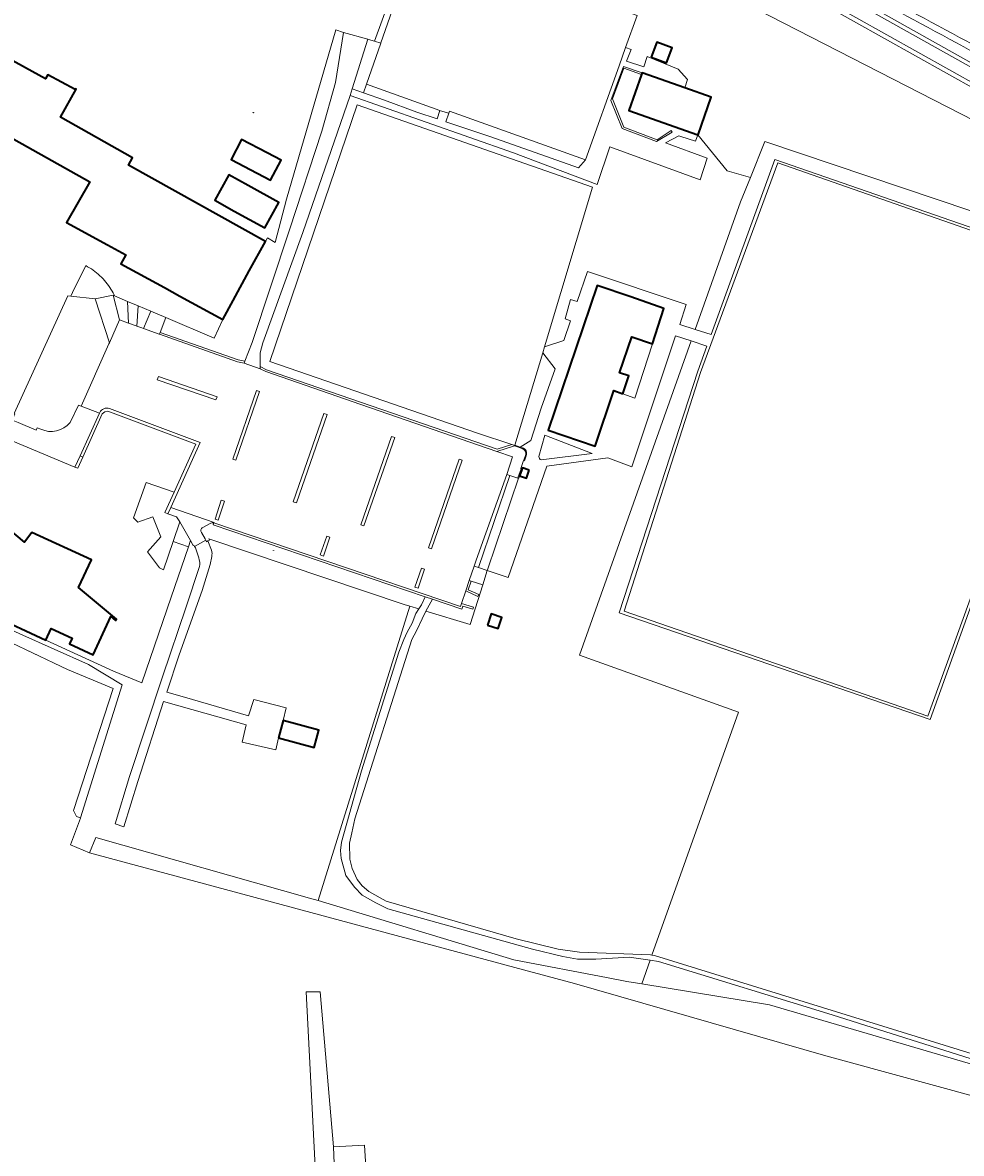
# Model space of a CAD drawing. Header units: metres. Extents: x 200176 to 205485, y 394066 to 399855.
# Tile 165 of 230: x 203987 to 204211, y 396300 to 396569. Entities that reach past the tile are written whole.
import ezdxf
from ezdxf.enums import TextEntityAlignment as Align

# ---------------------------------------------------------------- set-up
doc = ezdxf.new("R2010")
doc.units = ezdxf.units.M
doc.layers.get('0').update_dxf_attribs({"lineweight": 25})
for name, color, linetype, lineweight in [('B-WE-GR-BEPLANTING_CULTUUR_BOSPLANTSOEN-GV', 90, 'Continuous', 18), ('B-WE-GR-BEPLANTING_CULTUUR_HEESTERS-GV', 90, 'Continuous', 18), ('B-WE-GR-BOS_LOOF-GV', 40, 'Continuous', 13), ('B-WE-GR-BOUWLAND-GV', 80, 'Continuous', 13), ('B-WE-GR-GRAS-GV', 60, 'Continuous', 13), ('B-WE-GR-GROENVOORZIENING-GV', 80, 'Continuous', 18), ('B-WE-GR-HAAG-GV', 90, 'Continuous', 13), ('B-WE-GW-TALUD_KRUIN-G', 90, 'Continuous', 18), ('B-WE-IE-HERDENKINGSMONUMENT-S', 7, 'Continuous', 25), ('B-WE-IE-MEUBILAIR_WEGMEUBILAIR-S', 7, 'Continuous', 25), ('B-WE-IE-TERREINAFSCHEIDING_KUNSTMATIG_HEKWERK-G', 20, 'IE-TERREINAFSCHEIDING-KUNSTMATIG', 18), ('B-WE-IE-TERREINAFSCHEIDING_KUNSTMATIG_MUUR-GV', 90, 'Continuous', 18), ('B-WE-OG-BEBOUWING-GV', 7, 'Continuous', 35), ('B-WE-OG-BEBOUWING-T18', 10, 'Continuous', 18), ('B-WE-OG-BEBOUWING_LUIFEL-GV', 7, 'Continuous', 18), ('B-WE-OG-BEBOUWING_SCHUUR-GV', 7, 'Continuous', 35), ('B-WE-OG-TERREIN_CULTUURSCHEIDING-GV', 7, 'Continuous', 18), ('B-WE-OG-TERREIN_ERF-GV', 7, 'Continuous', 18), ('B-WE-OG-TERREIN_ONBEGROEID-GV', 7, 'Continuous', 18), ('B-WE-OG-WEG-GV', 7, 'Continuous', 18), ('B-WE-VH-GOOT-G', 170, 'Continuous', 18), ('B-WE-VH-ONVERHARD-GV', 252, 'Continuous', 18), ('B-WE-VH-VERHARDING_ASFALT-GV', 252, 'Continuous', 18), ('B-WE-VH-VERHARDING_BETON-GV', 252, 'Continuous', 18), ('B-WE-VH-VERHARDING_BETONSTRAATSTEEN-GV', 252, 'Continuous', 18), ('B-WE-VH-VERHARDING_FUNDERING_ZAND-GV', 7, 'Continuous', 18), ('B-WE-VH-VERHARDING_OPEN-GV', 252, 'Continuous', 18), ('B-WE-VH-VERHARDING_STRAATBAKSTEEN-GV', 252, 'Continuous', 18), ('B-WE-VH-VERHARDING_TEGEL-GV', 252, 'Continuous', 18), ('B-WE-VH-VERHARDING_TEGEL_RUBBER-GV', 252, 'Continuous', 18)]:
    doc.layers.add(name, color=color, linetype=linetype, lineweight=lineweight)
doc.styles.add('NLCS-ISO-M20-T18', font='NLCS-ISO.ttf', dxfattribs={"height": 0.036})
doc.linetypes.add('IE-TERREINAFSCHEIDING-KUNSTMATIG', pattern='A,4,[82,NLCS.shx,S=0.75,R=90,X=0,Y=0],4,-2', length=10)

# ---------------------------------------------------------------- blocks, each defined once
blk = doc.blocks.new('SIE-WEG_CONTAINER_ALGEMEEN-SO')
at = {"color": 0, "linetype": 'ByBlock', "lineweight": -2}
for points in [[(2, -2), (-2, -2), (-2, 2), (2, 2)], [(-1, 1), (1, 1), (1, -1), (-1, -1)]]:
    blk.add_lwpolyline(points, close=True, dxfattribs=at)
blk.add_lwpolyline([(-1, 2), (0, 1), (1, 2)], dxfattribs=at)
blk = doc.blocks.new('SIE-HERDENKINGSMONUMENT-SO')
for p, q in [((0, 0), (0, 0)), ((0, -1), (0, -1)), ((0, -1), (0, -1)), ((0, -1), (0, -1))]:
    blk.add_line(p, q)
for points in [[(0, 3, 0.261282), (0, 3, 0.261282), (0, 3), (-1, 0), (0, 0), (0, 0), (-1, 0), (-1, -1), (0, -1), (1, -1), (1, 0), (0, 0), (0, 0), (1, 0)], [(0, 2), (0, 2, 0.506874), (0, 2, -0.088901), (0, 2, -0.290904), (0, 2, -0.160204), (0, 2, -0.186725), (0, 2, -0.307903), (0, 2, -0.219717), (0, 2, -0.115145), (0, 2), (0, 2), (0, 2)], [(0, 2), (0, 2), (0, 2), (0, 2), (0, 2, -0.401268), (0, 2, -0.30754), (0, 2, -0.52959), (0, 2, 0.196508), (0, 2, 0.143294), (0, 2, 0.110337), (0, 2, -0.092857), (0, 2, -0.32743)], [(0, 2), (0, 2), (0, 2, 0.295857), (0, 2, -0.100217), (0, 2, 0.04658), (0, 2, -0.148312), (0, 2, -0.029319), (0, 2, 0.67171), (0, 2, 0.108339), (0, 2, 0.085642), (0, 2, 0.19392), (0, 2, -0.085966), (0, 2, 0.050198), (0, 2, -0.197871), (0, 2, 0.127107)]]:
    blk.add_lwpolyline(points, format="xyb", close=True)
for points in [[(0, 1), (0, 1), (0, 1), (0, 1), (0, 1), (0, 1), (0, 1), (0, 1), (0, 2), (0, 2), (0, 2), (0, 2), (0, 2), (0, 2), (0, 2), (0, 2), (0, 2), (0, 2), (0, 2), (0, 2), (0, 1), (0, 1), (0, 1), (0, 1), (0, 1), (0, 1), (0, 1), (0, 1), (0, 1), (0, 1), (0, 1), (0, 1), (0, 1), (0, 1)], [(0, 0), (0, -1), (0, -1), (0, -1), (0, 0)]]:
    blk.add_lwpolyline(points, close=True)
blk.add_circle((0, 2), 0.0212)

msp = doc.modelspace()

# ---------------------------------------------------------------- linework, layer by layer
at = {"layer": 'B-WE-GR-BEPLANTING_CULTUUR_BOSPLANTSOEN-GV', "flags": 128}
msp.add_lwpolyline([(204004.2, 396503.3), (204008.478, 396504.198), (204008.811, 396504.056), (204008.718, 396504.259), (204008.485, 396504.726), (204008.237, 396505.184), (204007.972, 396505.633), (204007.693, 396506.074), (204007.399, 396506.504), (204007.09, 396506.924), (204006.767, 396507.334), (204006.431, 396507.732), (204006.081, 396508.118), (204005.718, 396508.493), (204005.342, 396508.854), (204004.954, 396509.203), (204004.555, 396509.538), (204004.144, 396509.859), (204003.723, 396510.166), (204003.291, 396510.459), (204002.85, 396510.737), (204002.399, 396510.999), (204001.94, 396511.246), (203998.824, 396504.868), (203998.407, 396503.998)], close=True, dxfattribs=at)
for points in [[(204007.615, 396492.878), (204004.2, 396503.3), (203998.407, 396503.998), (203997.717, 396504.081), (203984.862, 396475.988), (203985.014, 396475.912), (203984.783, 396475.368), (203984.262, 396474.482), (203985.84, 396473.831), (203990.106, 396472.045), (203990.343, 396472.587), (203991.233, 396472.224)], [(203998.228, 396473.845), (204000.225, 396477.985), (204000.867, 396477.729), (204007.502, 396492.619), (204007.615, 396492.878)]]:
    msp.add_lwpolyline(points, dxfattribs=at)
at = {"layer": 'B-WE-GR-BEPLANTING_CULTUUR_BOSPLANTSOEN-GV'}
msp.add_lwpolyline([(203991.233, 396472.224, 0.3329296), (203998.228, 396473.845)], format="xyb", dxfattribs=at)
at = {"layer": 'B-WE-GR-BEPLANTING_CULTUUR_HEESTERS-GV', "flags": 128}
for points in [[(204086.367, 396548.263), (204068.913, 396554.543), (204068.191, 396552.475), (204073.189, 396550.669), (204080.929, 396547.873), (204085.75, 396546.246)], [(204088.72, 396548.109), (204088.51, 396547.6), (204087.838, 396545.541), (204098.553, 396541.924), (204119.439, 396534.569), (204121.128, 396536.511)], [(204015.693, 396496.256), (204017.462, 396500.382), (204014.43, 396501.67), (204014.178, 396496.809), (204015.351, 396496.38)]]:
    msp.add_lwpolyline(points, close=True, dxfattribs=at)
at = {"layer": 'B-WE-GR-BOS_LOOF-GV', "flags": 128}
for points in [[(204217.155, 396544.131), (204139.286, 396584.096)], [(204133.428, 396570.878), (204130.696, 396563.245), (204131.996, 396562.751), (204130.926, 396560.025), (204135.035, 396558.67), (204135.856, 396561.144), (204143.24, 396558.096), (204145.431, 396555.641), (204144.83, 396553.609), (204151.141, 396551.389), (204147.989, 396542.427), (204147.894, 396542.46), (204154.952, 396533.861), (204160.455, 396532.275), (204163.902, 396540.871), (204245.831, 396513.24)], [(204217.018, 396319.71), (204200.994, 396324.428), (204164.984, 396335.031), (204134.608, 396340.005), (204131.012, 396340.594), (204126.551, 396341.441), (204104.043, 396345.712), (204057.404, 396359.841), (204055.329, 396360.47), (204004.37, 396374.889), (204002.886, 396371.249), (204106.37, 396343.349), (204118.533, 396340.07), (204178.457, 396322.825), (204199.089, 396317.195), (204262.031, 396300.019)]]:
    msp.add_lwpolyline(points, dxfattribs=at)
msp.add_lwpolyline([(204141.766, 396563.177), (204140.429, 396559.577), (204136.813, 396560.92), (204138.151, 396564.52)], close=True, dxfattribs=at)
at = {"layer": 'B-WE-GR-BOUWLAND-GV', "flags": 128}
for points in [[(204262.031, 396300.019), (204199.089, 396317.195), (204178.457, 396322.825), (204118.533, 396340.07), (204106.37, 396343.349), (204002.886, 396371.249), (203998.327, 396373.116), (204000.697, 396379.543), (204000.712, 396379.59), (203999.767, 396379.886), (203999.007, 396381.357), (204008.491, 396410.41), (203997.606, 396414.982), (203980.82, 396422.928)], [(204058.665, 396257.832), (204054.529, 396338.107), (204055.46, 396338.113), (204057.896, 396338.129), (204061.028, 396301.146), (204068.433, 396301.511), (204069.711, 396281.057)]]:
    msp.add_lwpolyline(points, dxfattribs=at)
at = {"layer": 'B-WE-GR-GRAS-GV', "flags": 128}
for points in [[(204097.692, 396438.556), (204096.621, 396435.154), (204093.649, 396425.721), (204083.026, 396428.857), (204082.2, 396427.073), (204080.815, 396424.172), (204079.723, 396422.069), (204066.142, 396379.347), (204065.426, 396376.036), (204064.884, 396373.526), (204064.939, 396369.701), (204065.458, 396367.514), (204066.716, 396364.918), (204067.885, 396363.386), (204069.433, 396361.996), (204073.621, 396359.679), (204104.62, 396350.726), (204114.647, 396348.243), (204119.679, 396347.536), (204136.605, 396346.912), (204136.986, 396346.864), (204157.649, 396404.795), (204119.679, 396418.372), (204146.324, 396493.288), (204142.566, 396494.512), (204136.467, 396476.12), (204132.176, 396463.244), (204126.424, 396465.441), (204111.881, 396463.458), (204102.727, 396436.873)], [(203967.702, 396429.425), (203980.82, 396422.928), (203997.606, 396414.982), (204008.491, 396410.41), (203999.007, 396381.357), (203999.767, 396379.886), (204000.712, 396379.59), (204010.626, 396411.27), (204002.631, 396416.115), (203986.272, 396423.47), (203937.511, 396446.186), (203936.791, 396446.544), (203932.513, 396439.09), (203913.547, 396407.149), (203912.894, 396406.086), (203912.755, 396404.937), (203912.582, 396403.499), (203936.149, 396442.292), (203957.722, 396433.919)], [(204104.043, 396345.712), (204126.551, 396341.441), (204131.012, 396340.594), (204134.608, 396340.005), (204136.597, 396345.687), (204134.898, 396345.881), (204131.527, 396346.365), (204123.571, 396345.909), (204119.252, 396345.92), (204115.739, 396346.562), (204108.504, 396348.243), (204074.012, 396357.916), (204071.116, 396359.294), (204067.888, 396361.113), (204066.023, 396363.08), (204063.972, 396365.822), (204062.846, 396369.908), (204062.726, 396371.802), (204062.943, 396373.8), (204067.691, 396390.809), (204076.66, 396419.061), (204077.805, 396422.069), (204078.631, 396423.852), (204079.776, 396426.035), (204080.7, 396428.318), (204081.391, 396429.397), (204079.228, 396430.046), (204057.404, 396359.841)], [(204097.75, 396425.539), (204098.627, 396428.208), (204101.148, 396427.379), (204100.271, 396424.71)], [(204061.62, 396210.251), (204066.523, 396210.48), (204065.496, 396226.21), (204064.342, 396246.889), (204063.197, 396265.281), (204062.225, 396280.375), (204061.178, 396297.162), (204061.028, 396301.146), (204057.896, 396338.129), (204055.46, 396338.113), (204054.529, 396338.107), (204058.665, 396257.832)]]:
    msp.add_lwpolyline(points, close=True, dxfattribs=at)
msp.add_lwpolyline([(204069.711, 396281.057), (204068.433, 396301.511), (204061.028, 396301.146), (204061.178, 396297.162)], dxfattribs=at)
at = {"layer": 'B-WE-GR-GROENVOORZIENING-GV', "flags": 128}
msp.add_lwpolyline([(204278.598, 396521.674), (204279.122, 396522.527), (204217.06, 396557.416), (204161.366, 396588.669), (204154.424, 396592.53), (204151.18, 396594.402), (204144.965, 396597.989), (204144.361, 396598.319), (204143.171, 396597.83), (204144.475, 396597.117), (204150.706, 396593.521), (204153.931, 396591.66), (204160.878, 396587.796), (204216.57, 396556.544), (204234.915, 396546.231)], close=True, dxfattribs=at)
at = {"layer": 'B-WE-GR-HAAG-GV', "flags": 128}
for points in [[(204019.51, 396494.874), (204038.181, 396488.334), (204039.743, 396487.966), (204039.922, 396488.437), (204038.283, 396488.828), (204019.693, 396495.34)], [(204103.574, 396468.569), (204100.042, 396467.482), (204045.08, 396486.433), (204043.531, 396487.223), (204043.534, 396486.66), (204044.884, 396485.972), (204067.568, 396478.122), (204100.029, 396466.955), (204104.225, 396468.252), (204104.255, 396468.34)], [(204033.003, 396479.235), (204033.263, 396479.994), (204019.27, 396484.801), (204019.009, 396484.043)], [(204043.416, 396481.205), (204042.676, 396481.462), (204037.011, 396465.136), (204037.751, 396464.879)], [(204051.454, 396454.918), (204052.21, 396454.656), (204059.519, 396475.738), (204058.763, 396476)], [(204075.64, 396470.279), (204074.872, 396470.547), (204067.528, 396449.47), (204068.296, 396449.203)], [(204083.682, 396444.002), (204084.433, 396443.742), (204091.737, 396464.835), (204090.986, 396465.095)], [(204102.341, 396461.482), (204095.079, 396441.013), (204094.601, 396439.605), (204095.655, 396439.247), (204103.118, 396461.22)], [(204035.035, 396455.084), (204034.284, 396455.332), (204032.797, 396450.817), (204033.544, 396450.56)], [(204091.587, 396430.725), (204091.331, 396429.97), (204059.448, 396440.812), (204032.51, 396449.933), (204032.349, 396449.46), (204082.89, 396432.307), (204084.612, 396431.723), (204091.623, 396429.343), (204091.916, 396430.092), (204094.269, 396429.32), (204094.425, 396429.796)], [(204059.433, 396446.751), (204057.878, 396442.26), (204058.626, 396442.015), (204060.201, 396446.509)], [(204082.001, 396439.106), (204080.453, 396434.611), (204081.202, 396434.341), (204082.746, 396438.857)], [(204093.885, 396435.999), (204093.425, 396436.141), (204092.598, 396433.704), (204095.469, 396432.362), (204095.68, 396432.816), (204093.174, 396433.982)]]:
    msp.add_lwpolyline(points, close=True, dxfattribs=at)
msp.add_lwpolyline([(204005.284, 396476.21), (204005.217, 396476.049), (204000.611, 396465.926), (204001.269, 396465.599), (204005.911, 396475.887), (204006.477, 396476.399), (204007.235, 396476.534), (204028.249, 396468.69), (204023.058, 396457.234), (204020.85, 396452.363), (204021.559, 396452.096), (204022.218, 396453.547), (204029.213, 396469.068), (204007.66, 396477.184)], dxfattribs=at)
at = {"layer": 'B-WE-GR-HAAG-GV'}
msp.add_lwpolyline([(204007.66, 396477.184, 0.3737344), (204005.284, 396476.21)], format="xyb", dxfattribs=at)
at = {"layer": 'B-WE-GW-TALUD_KRUIN-G', "flags": 128}
for points in [[(204010.626, 396411.27), (204002.631, 396416.115), (203986.272, 396423.47), (203937.511, 396446.186), (203936.791, 396446.544)], [(204283.022, 396353.579), (204268.55, 396313.639), (204267.236, 396310.921), (204265.57, 396308.926), (204263.768, 396307.808), (204259.205, 396307.423), (204217.018, 396319.71), (204200.994, 396324.428), (204164.984, 396335.031), (204134.608, 396340.005), (204131.012, 396340.594), (204126.551, 396341.441)]]:
    msp.add_lwpolyline(points, dxfattribs=at)
at = {"layer": 'B-WE-IE-TERREINAFSCHEIDING_KUNSTMATIG_HEKWERK-G', "flags": 128}
msp.add_lwpolyline([(203984.783, 396475.368), (203985.014, 396475.912), (203984.862, 396475.988), (203997.717, 396504.081)], dxfattribs=at)
at = {"layer": 'B-WE-IE-TERREINAFSCHEIDING_KUNSTMATIG_MUUR-GV', "flags": 128}
for points in [[(204104.287, 396468.441), (204104.255, 396468.34), (204104.225, 396468.252), (204106.015, 396467.62)], [(204106.076, 396467.811), (204105.525, 396468.005), (204104.287, 396468.441)], [(204106.818, 396465.993), (204106.536, 396465.111), (204106.471, 396465.107), (204106.368, 396464.808), (204106.623, 396464.726), (204107.004, 396465.918)]]:
    msp.add_lwpolyline(points, dxfattribs=at)
at = {"layer": 'B-WE-IE-TERREINAFSCHEIDING_KUNSTMATIG_MUUR-GV'}
for points in [[(204106.015, 396467.62, -0.4454052), (204106.818, 396465.993)], [(204107.004, 396465.918, 0.4439927), (204106.076, 396467.811)]]:
    msp.add_lwpolyline(points, format="xyb", dxfattribs=at)
at = {"layer": 'B-WE-IE-TERREINAFSCHEIDING_KUNSTMATIG_MUUR-GV', "flags": 128}
msp.add_lwpolyline([(204105.697, 396462.843), (204105.758, 396462.806), (204105.03, 396460.644), (204105.135, 396460.61), (204105.227, 396460.579), (204106.053, 396463.058), (204105.817, 396463.137)], close=True, dxfattribs=at)
at = {"layer": 'B-WE-OG-BEBOUWING-GV', "flags": 128}
for points in [[(203956.271, 396557.403), (204002.971, 396531.263), (203997.386, 396521.515), (204007.109, 396516.207), (204011.498, 396513.811), (204010.338, 396511.687), (204020.705, 396506.026), (204024.427, 396503.994), (204034.637, 396498.419), (204037.089, 396502.917), (204040.944, 396510.007), (204044.833, 396517.017), (204012.149, 396535.206), (204013.12, 396536.963), (203995.92, 396546.625), (203999.66, 396553.322), (203999.511, 396553.402), (203999.416, 396553.226), (203992.892, 396556.732), (203992.322, 396555.801), (203970.19, 396567.925)], [(203953.469, 396440.032), (203992.425, 396421.969), (203993.7, 396424.737), (203998.684, 396422.43), (203998.054, 396421.07), (204003.72, 396418.448), (204007.945, 396427.565), (204009.071, 396426.652), (204009.307, 396426.925), (204000.259, 396434.522), (204003.306, 396441.069), (203989.134, 396447.641), (203987.372, 396445.297), (203973.414, 396456.93)]]:
    msp.add_lwpolyline(points, dxfattribs=at)
for points in [[(204136.813, 396560.92), (204140.429, 396559.577), (204141.766, 396563.177), (204138.151, 396564.52)], [(204144.83, 396553.609), (204134.646, 396557.191), (204134.515, 396556.825), (204131.452, 396548.244), (204147.894, 396542.46), (204147.989, 396542.427), (204151.141, 396551.389)], [(204042.863, 396533.321), (204046.047, 396531.652), (204048.533, 396536.395), (204045.211, 396538.136), (204039.103, 396541.337), (204036.626, 396536.59)], [(204130.062, 396480.709), (204131.489, 396484.935), (204129.275, 396485.682), (204132.177, 396494.274), (204137.11, 396492.609), (204139.848, 396501.035), (204131.937, 396503.785), (204123.885, 396506.506), (204112.225, 396471.995), (204123.43, 396468.209), (204127.9, 396481.439)], [(204097.75, 396425.539), (204100.271, 396424.71), (204101.148, 396427.379), (204098.627, 396428.208)]]:
    msp.add_lwpolyline(points, close=True, dxfattribs=at)
at = {"layer": 'B-WE-OG-BEBOUWING_LUIFEL-GV', "flags": 128}
msp.add_lwpolyline([(204130.062, 396480.709), (204132.91, 396479.682), (204137.11, 396492.609), (204132.177, 396494.274), (204129.275, 396485.682), (204131.489, 396484.935)], close=True, dxfattribs=at)
at = {"layer": 'B-WE-OG-BEBOUWING_SCHUUR-GV', "flags": 128}
for points in [[(204037.365, 396524.275), (204044.661, 396520.233), (204048.015, 396526.308), (204040.717, 396530.351), (204036.072, 396532.925), (204032.719, 396526.847)], [(204107.699, 396462.451), (204106.095, 396463.01), (204105.435, 396461.115), (204107.039, 396460.556)], [(204047.944, 396398.695), (204056.413, 396396.373), (204057.531, 396400.451), (204049.062, 396402.773)]]:
    msp.add_lwpolyline(points, close=True, dxfattribs=at)
at = {"layer": 'B-WE-OG-TERREIN_CULTUURSCHEIDING-GV', "flags": 128}
for points in [[(204194.364, 396572.552), (204178.055, 396581.314), (204157.849, 396592.176), (204157.659, 396591.846), (204151.668, 396595.307), (204145.642, 396598.846), (204144.361, 396598.319), (204144.965, 396597.989), (204151.18, 396594.402), (204154.424, 396592.53), (204161.366, 396588.669), (204217.06, 396557.416), (204279.122, 396522.527)], [(204245.831, 396513.24), (204163.902, 396540.871), (204160.455, 396532.275), (204158.116, 396526.443), (204147.301, 396496.034), (204151.086, 396494.81), (204166.27, 396536.57), (204240.402, 396510.869)], [(204226.006, 396466.078), (204203.345, 396403), (204129.187, 396428.43), (204147.91, 396486.074), (204150.087, 396492.062), (204146.324, 396493.288), (204119.679, 396418.372), (204157.649, 396404.795), (204136.986, 396346.864), (204137.576, 396346.791), (204253.446, 396310.912)], [(204122.698, 396466.459), (204111.433, 396470.814), (204110.018, 396465.733)], [(204110.587, 396464.931), (204122.698, 396466.459)], [(204031.826, 396449.847), (204029.865, 396448.808)], [(204030.588, 396445.756), (204030.771, 396445.415), (204031.108, 396445.596), (204031.452, 396445.781), (204031.277, 396446.107), (204077.902, 396430.473), (204079.228, 396430.046), (204081.391, 396429.397), (204082.01, 396430.363), (204082.89, 396432.307), (204032.349, 396449.46), (204032.51, 396449.933)], [(204029.529, 396447.593), (204030.405, 396446.096), (204030.588, 396445.756)]]:
    msp.add_lwpolyline(points, dxfattribs=at)
at = {"layer": 'B-WE-OG-TERREIN_CULTUURSCHEIDING-GV'}
for points in [[(204221.462, 396557.865, 0.0035659), (204194.364, 396572.552)], [(204110.018, 396465.733, 0.3304173), (204110.587, 396464.931)], [(204029.865, 396448.808, 0.429766), (204029.529, 396447.593)], [(204032.51, 396449.933, 0.1928747), (204031.826, 396449.847)]]:
    msp.add_lwpolyline(points, format="xyb", dxfattribs=at)
at = {"layer": 'B-WE-OG-TERREIN_CULTUURSCHEIDING-GV', "flags": 128}
for points in [[(204021.07, 396498.849), (204019.693, 396495.34), (204038.283, 396488.828), (204039.922, 396488.437), (204041.627, 396492.914), (204050.551, 396519.762), (204058.251, 396543.307), (204061.543, 396554.877), (204063.424, 396566.864), (204061.57, 396567.505), (204049.865, 396527.069), (204047.157, 396516.779), (204045.318, 396517.891), (204044.833, 396517.017), (204040.944, 396510.007), (204037.089, 396502.917), (204034.637, 396498.419), (204032.616, 396493.945)], [(204121.63, 396509.862), (204145.135, 396501.995), (204143.656, 396497.214), (204147.301, 396496.034), (204158.116, 396526.443), (204160.455, 396532.275), (204154.952, 396533.861), (204147.894, 396542.46), (204147.403, 396540.921), (204143.839, 396542.077), (204143.357, 396542.233), (204140.2, 396540.564), (204150.18, 396536.891), (204148.455, 396531.684), (204126.928, 396539.581), (204123.886, 396530.629), (204103.941, 396538.129), (204072.692, 396549.137), (204065.033, 396551.835), (204053.715, 396519.132), (204044.183, 396492.837), (204043.516, 396490.43), (204043.531, 396487.223), (204045.08, 396486.433), (204100.042, 396467.482), (204103.574, 396468.569), (204095.407, 396471.315), (204045.867, 396488.377), (204066.666, 396549.612), (204122.817, 396529.938), (204111.356, 396491.902), (204115.993, 396493.411), (204117.594, 396498.072), (204116.262, 396498.547), (204117.561, 396503.145), (204119.134, 396502.733)], [(204104.255, 396468.34), (204104.287, 396468.441), (204110.926, 396490.474), (204111.356, 396491.902), (204122.817, 396529.938), (204066.666, 396549.612), (204045.867, 396488.377), (204095.407, 396471.315), (204103.574, 396468.569)], [(204239.363, 396510.465), (204167.026, 396535.739), (204148.58, 396485.807), (204130.329, 396428.902), (204202.781, 396403.858), (204225.324, 396466.208)], [(204104.287, 396468.441), (204105.525, 396468.005), (204108.125, 396469.535), (204110.552, 396477.282), (204113.907, 396486.66), (204110.926, 396490.474)], [(204022.823, 396445.445), (204024.397, 396450.14), (204023.637, 396451.325), (204021.559, 396452.096), (204020.85, 396452.363), (204023.058, 396457.234), (204016.367, 396459.528), (204013.365, 396451.149), (204014.375, 396450.072), (204017.983, 396451.337), (204019.898, 396446.62), (204016.691, 396443.006), (204019.52, 396439.226), (204020.53, 396438.747)], [(204103.118, 396461.22), (204095.655, 396439.247), (204097.692, 396438.556), (204097.825, 396438.976), (204105.135, 396460.61), (204105.03, 396460.644), (204105.009, 396460.583)], [(204093.885, 396435.999), (204093.174, 396433.982), (204095.68, 396432.816), (204095.469, 396432.362), (204092.598, 396433.704), (204091.587, 396430.725), (204094.425, 396429.796), (204094.269, 396429.32), (204091.916, 396430.092), (204091.623, 396429.343), (204084.612, 396431.723), (204083.026, 396428.857), (204093.649, 396425.721), (204096.621, 396435.154)], [(204134.608, 396340.005), (204164.984, 396335.031), (204200.994, 396324.428), (204217.018, 396319.71), (204259.205, 396307.423), (204263.768, 396307.808), (204265.57, 396308.926), (204267.236, 396310.921), (204268.55, 396313.639), (204283.022, 396353.579), (204282.506, 396353.448), (204280.658, 396352.623), (204271.176, 396325.366), (204267.841, 396316.138), (204266.819, 396314.212), (204265.64, 396312.914), (204261.708, 396309.848), (204259.782, 396309.022), (204257.108, 396308.275), (204255.571, 396308.677), (204179.945, 396332.609), (204138.553, 396345.322), (204136.597, 396345.687)]]:
    msp.add_lwpolyline(points, close=True, dxfattribs=at)
at = {"layer": 'B-WE-OG-TERREIN_ERF-GV', "flags": 128}
for points in [[(203970.19, 396567.925), (203992.322, 396555.801), (203992.892, 396556.732), (203999.416, 396553.226), (203999.511, 396553.402), (203999.66, 396553.322), (203995.92, 396546.625), (204013.12, 396536.963), (204012.149, 396535.206), (204044.833, 396517.017), (204045.318, 396517.891), (204047.157, 396516.779), (204049.865, 396527.069), (204061.57, 396567.505), (204063.424, 396566.864), (204069.242, 396565.242), (204069.379, 396565.204), (204070.818, 396564.803), (204080.29, 396590.772)], [(203984.862, 396475.988), (203997.717, 396504.081), (203998.407, 396503.998), (203998.824, 396504.868), (204001.94, 396511.246), (204002.399, 396510.999), (204002.85, 396510.737), (204003.291, 396510.459), (204003.723, 396510.166), (204004.144, 396509.859), (204004.555, 396509.538), (204004.954, 396509.203), (204005.342, 396508.854), (204005.718, 396508.493), (204006.081, 396508.118), (204006.431, 396507.732), (204006.767, 396507.334), (204007.09, 396506.924), (204007.399, 396506.504), (204007.693, 396506.074), (204007.972, 396505.633), (204008.237, 396505.184), (204008.485, 396504.726), (204008.718, 396504.259), (204008.811, 396504.056), (204011.93, 396502.731), (204014.43, 396501.67), (204017.462, 396500.382), (204021.07, 396498.849), (204032.616, 396493.945), (204034.637, 396498.419), (204024.427, 396503.994), (204020.705, 396506.026), (204010.338, 396511.687), (204011.498, 396513.811), (204007.109, 396516.207), (203997.386, 396521.515), (204002.971, 396531.263), (203956.271, 396557.403)], [(204240.402, 396510.869), (204166.27, 396536.57), (204151.086, 396494.81), (204147.301, 396496.034), (204143.656, 396497.214), (204145.135, 396501.995), (204121.63, 396509.862), (204119.134, 396502.733), (204117.561, 396503.145), (204116.262, 396498.547), (204117.594, 396498.072), (204115.993, 396493.411), (204111.356, 396491.902), (204110.926, 396490.474), (204113.907, 396486.66), (204110.552, 396477.282), (204108.125, 396469.535), (204105.525, 396468.005), (204106.076, 396467.811)], [(204107.004, 396465.918), (204106.623, 396464.726), (204106.368, 396464.808), (204105.817, 396463.137), (204106.053, 396463.058), (204105.227, 396460.579), (204105.135, 396460.61), (204097.825, 396438.976), (204097.692, 396438.556), (204102.727, 396436.873), (204111.881, 396463.458), (204126.424, 396465.441), (204132.176, 396463.244), (204136.467, 396476.12), (204142.566, 396494.512), (204146.324, 396493.288)], [(204146.324, 396493.288), (204150.087, 396492.062), (204147.91, 396486.074), (204129.187, 396428.43), (204203.345, 396403), (204226.006, 396466.078)], [(203992.425, 396421.969), (204008.555, 396414.568), (204015.355, 396411.785), (204022.29, 396432.185), (204026.429, 396444.218), (204022.823, 396445.445), (204020.53, 396438.747), (204019.52, 396439.226), (204016.691, 396443.006), (204019.898, 396446.62), (204017.983, 396451.337), (204014.375, 396450.072), (204013.365, 396451.149), (204016.367, 396459.528), (204023.058, 396457.234), (204028.249, 396468.69), (204007.235, 396476.534), (204006.477, 396476.399), (204005.911, 396475.887), (204001.269, 396465.599), (204000.036, 396462.92), (203999.34, 396463.211), (203968.162, 396476.24)], [(204110.018, 396465.733), (204111.433, 396470.814), (204122.698, 396466.459), (204110.587, 396464.931)], [(203979.884, 396462.801), (203976.79, 396464.17), (203973.414, 396456.93), (203987.372, 396445.297), (203989.134, 396447.641), (204003.306, 396441.069), (204000.259, 396434.522), (204009.307, 396426.925), (204009.071, 396426.652), (204007.945, 396427.565), (204003.72, 396418.448), (203998.054, 396421.07), (203998.684, 396422.43), (203993.7, 396424.737), (203992.425, 396421.969)], [(204031.982, 396443.437), (204031.108, 396445.596), (204030.771, 396445.415), (204030.588, 396445.756), (204027.931, 396444.304), (204028.106, 396443.962), (204028.907, 396441.591)], [(204029.122, 396439.486), (204025.904, 396429.891), (204020.294, 396413.225), (204012.426, 396389.428), (204009.012, 396378.151), (204011.059, 396377.446), (204014.357, 396388.281), (204020.532, 396407.29), (204040.24, 396401.786), (204039.262, 396397.649), (204047.287, 396395.808), (204047.944, 396398.695), (204049.062, 396402.773), (204049.782, 396405.843), (204042.045, 396407.787), (204040.796, 396403.878), (204025.469, 396408.35), (204021.261, 396409.532), (204024.272, 396418.486), (204029.71, 396433.81), (204031.603, 396439.983), (204032.032, 396441.864)]]:
    msp.add_lwpolyline(points, dxfattribs=at)
for points in [[(204101.02, 396582.476), (204101.483, 396582.31), (204101.726, 396583.455), (204080.29, 396590.772), (204070.818, 396564.803), (204072.308, 396564.26), (204072.335, 396564.339), (204081.081, 396589.371)], [(204045.211, 396538.136), (204048.533, 396536.395), (204046.047, 396531.652), (204042.863, 396533.321), (204036.626, 396536.59), (204039.103, 396541.337)], [(204167.026, 396535.739), (204239.363, 396510.465), (204225.324, 396466.208), (204202.781, 396403.858), (204130.329, 396428.902), (204148.58, 396485.807)], [(204130.062, 396480.709), (204127.9, 396481.439), (204123.43, 396468.209), (204112.225, 396471.995), (204123.885, 396506.506), (204131.937, 396503.785), (204139.848, 396501.035), (204137.11, 396492.609), (204132.177, 396494.274), (204129.275, 396485.682), (204131.489, 396484.935)]]:
    msp.add_lwpolyline(points, close=True, dxfattribs=at)
at = {"layer": 'B-WE-OG-TERREIN_ERF-GV'}
for points in [[(204106.076, 396467.811, -0.4439927), (204107.004, 396465.918)], [(204110.587, 396464.931, -0.3304173), (204110.018, 396465.733)], [(204032.032, 396441.864, 0.0776221), (204031.982, 396443.437)], [(204028.907, 396441.591, -0.106602), (204029.122, 396439.486)]]:
    msp.add_lwpolyline(points, format="xyb", dxfattribs=at)
at = {"layer": 'B-WE-OG-TERREIN_ONBEGROEID-GV', "flags": 128}
for points in [[(204028.907, 396441.591), (204028.106, 396443.962), (204027.931, 396444.304), (204027.765, 396444.63), (204027.559, 396444.525), (204026.913, 396445.686), (204026.429, 396444.218), (204022.29, 396432.185), (204015.355, 396411.785), (204008.555, 396414.568), (203992.425, 396421.969), (203953.469, 396440.032), (203953.487, 396440.07), (203952.645, 396440.461), (203937.446, 396447.527), (203936.791, 396446.544), (203937.511, 396446.186), (203986.272, 396423.47), (204002.631, 396416.115), (204010.626, 396411.27)], [(204010.626, 396411.27), (204000.712, 396379.59), (204000.697, 396379.543), (203998.327, 396373.116), (204002.886, 396371.249), (204004.37, 396374.889), (204055.329, 396360.47), (204057.404, 396359.841), (204079.228, 396430.046), (204077.902, 396430.473), (204031.277, 396446.107), (204031.452, 396445.781), (204031.108, 396445.596), (204031.982, 396443.437)], [(204032.032, 396441.864), (204031.603, 396439.983), (204029.71, 396433.81), (204024.272, 396418.486), (204021.261, 396409.532), (204025.469, 396408.35), (204040.796, 396403.878), (204042.045, 396407.787), (204049.782, 396405.843), (204049.062, 396402.773), (204047.944, 396398.695), (204047.287, 396395.808), (204039.262, 396397.649), (204040.24, 396401.786), (204020.532, 396407.29), (204014.357, 396388.281), (204011.059, 396377.446), (204009.012, 396378.151), (204012.426, 396389.428), (204020.294, 396413.225), (204025.904, 396429.891), (204029.122, 396439.486)]]:
    msp.add_lwpolyline(points, dxfattribs=at)
at = {"layer": 'B-WE-OG-TERREIN_ONBEGROEID-GV'}
for points in [[(204031.982, 396443.437, -0.0776221), (204032.032, 396441.864)], [(204029.122, 396439.486, 0.106602), (204028.907, 396441.591)]]:
    msp.add_lwpolyline(points, format="xyb", dxfattribs=at)
at = {"layer": 'B-WE-OG-WEG-GV', "flags": 128}
msp.add_lwpolyline([(204143.481, 396593.362), (204142.299, 396590.752), (204140.274, 396586.279), (204139.286, 396584.096), (204217.155, 396544.131), (204220.356, 396549.833), (204214.647, 396553.038), (204162.899, 396582.053), (204162.41, 396581.181)], dxfattribs=at)
at = {"layer": 'B-WE-VH-GOOT-G', "flags": 128}
msp.add_lwpolyline([(203999.34, 396463.211), (203968.162, 396476.24), (203945.67, 396485.663), (203943.67, 396485.477), (203922.889, 396494.174), (203921.691, 396495.786), (203909.701, 396500.782)], dxfattribs=at)
at = {"layer": 'B-WE-VH-ONVERHARD-GV', "flags": 128}
for points in [[(204291.738, 396510.913), (204233.485, 396543.61), (204220.845, 396550.705), (204215.136, 396553.91), (204163.388, 396582.925), (204152.435, 396589.067), (204149.28, 396590.874), (204145.853, 396592.836)], [(204147.496, 396590.743), (204151.942, 396588.197), (204162.899, 396582.053), (204214.647, 396553.038), (204220.356, 396549.833), (204291.212, 396510.062)]]:
    msp.add_lwpolyline(points, dxfattribs=at)
at = {"layer": 'B-WE-VH-ONVERHARD-GV'}
for points in [[(204194.364, 396572.552, -0.0035659), (204221.462, 396557.865)], [(204222.189, 396559.177, 0.0035678), (204195.069, 396573.876)]]:
    msp.add_lwpolyline(points, format="xyb", dxfattribs=at)
at = {"layer": 'B-WE-VH-VERHARDING_ASFALT-GV'}
for points in [[(204195.069, 396573.876, -0.0035678), (204222.189, 396559.177)], [(204005.284, 396476.21, -0.3737344), (204007.66, 396477.184)]]:
    msp.add_lwpolyline(points, format="xyb", dxfattribs=at)
at = {"layer": 'B-WE-VH-VERHARDING_ASFALT-GV', "flags": 128}
for points in [[(204094.601, 396439.605), (204095.079, 396441.013), (204102.341, 396461.482), (204103.689, 396465.696), (204100.029, 396466.955), (204067.568, 396478.122), (204044.884, 396485.972), (204043.534, 396486.66), (204039.743, 396487.966), (204038.181, 396488.334), (204019.51, 396494.874), (204019.503, 396494.877), (204015.693, 396496.256), (204015.351, 396496.38), (204014.178, 396496.809), (204013.708, 396496.981), (204012.167, 396497.545), (204009.986, 396498.342), (204007.615, 396492.878), (204007.502, 396492.619), (204000.867, 396477.729), (204005.217, 396476.049), (204005.284, 396476.21)], [(204007.66, 396477.184), (204029.213, 396469.068), (204022.218, 396453.547), (204032.548, 396450.039), (204032.51, 396449.933), (204059.448, 396440.812), (204091.331, 396429.97), (204091.587, 396430.725), (204092.598, 396433.704), (204093.425, 396436.141), (204094.601, 396439.605)]]:
    msp.add_lwpolyline(points, dxfattribs=at)
for points in [[(204033.003, 396479.235), (204019.009, 396484.043), (204019.27, 396484.801), (204033.263, 396479.994)], [(204043.416, 396481.205), (204037.751, 396464.879), (204037.011, 396465.136), (204042.676, 396481.462)], [(204051.454, 396454.918), (204058.763, 396476), (204059.519, 396475.738), (204052.21, 396454.656)], [(204075.64, 396470.279), (204068.296, 396449.203), (204067.528, 396449.47), (204074.872, 396470.547)], [(204083.682, 396444.002), (204090.986, 396465.095), (204091.737, 396464.835), (204084.433, 396443.742)], [(204035.035, 396455.084), (204033.544, 396450.56), (204032.797, 396450.817), (204034.284, 396455.332)], [(204059.433, 396446.751), (204060.201, 396446.509), (204058.626, 396442.015), (204057.878, 396442.26)], [(204082.001, 396439.106), (204082.746, 396438.857), (204081.202, 396434.341), (204080.453, 396434.611)]]:
    msp.add_lwpolyline(points, close=True, dxfattribs=at)
at = {"layer": 'B-WE-VH-VERHARDING_BETON-GV', "flags": 128}
msp.add_lwpolyline([(204163.388, 396582.925), (204215.136, 396553.91), (204220.845, 396550.705), (204233.485, 396543.61), (204234.915, 396546.231), (204216.57, 396556.544), (204160.878, 396587.796), (204153.931, 396591.66), (204150.706, 396593.521), (204149.28, 396590.874), (204152.435, 396589.067)], close=True, dxfattribs=at)
at = {"layer": 'B-WE-VH-VERHARDING_BETONSTRAATSTEEN-GV', "flags": 128}
for points in [[(204068.191, 396552.475), (204068.913, 396554.543), (204072.308, 396564.26), (204070.818, 396564.803), (204069.379, 396565.204), (204069.242, 396565.242), (204065.531, 396553.422)], [(204004.2, 396503.3), (204007.615, 396492.878), (204009.986, 396498.342), (204008.478, 396504.198)], [(204014.178, 396496.809), (204014.43, 396501.67), (204011.93, 396502.731), (204012.167, 396497.545), (204013.708, 396496.981)], [(204019.693, 396495.34), (204021.07, 396498.849), (204017.462, 396500.382), (204015.693, 396496.256), (204019.503, 396494.877), (204019.51, 396494.874)]]:
    msp.add_lwpolyline(points, close=True, dxfattribs=at)
for points in [[(203949.566, 396488.905), (203948.201, 396489.475), (203946.407, 396490.224), (203944.381, 396490.051), (203936.199, 396493.472), (203933.231, 396494.713), (203925.748, 396497.842), (203924.511, 396499.468), (203911.439, 396504.928), (203909.701, 396500.782), (203921.691, 396495.786), (203922.889, 396494.174), (203943.67, 396485.477), (203945.67, 396485.663), (203968.162, 396476.24), (203999.34, 396463.211), (204000.611, 396465.926), (204005.217, 396476.049), (204000.867, 396477.729), (204000.225, 396477.985), (203998.228, 396473.845)], [(203991.233, 396472.224), (203990.343, 396472.587), (203990.106, 396472.045), (203985.84, 396473.831), (203984.262, 396474.482), (203969.914, 396480.404), (203967.175, 396481.548), (203962.534, 396483.487), (203960.985, 396484.134), (203950.747, 396488.411), (203949.566, 396488.905)], [(204032.51, 396449.933), (204032.548, 396450.039), (204022.218, 396453.547), (204021.559, 396452.096), (204023.637, 396451.325), (204024.397, 396450.14), (204026.913, 396445.686)], [(204029.865, 396448.808), (204031.826, 396449.847)], [(204026.913, 396445.686), (204027.559, 396444.525), (204027.765, 396444.63), (204027.931, 396444.304), (204030.588, 396445.756), (204030.405, 396446.096), (204029.529, 396447.593)]]:
    msp.add_lwpolyline(points, dxfattribs=at)
at = {"layer": 'B-WE-VH-VERHARDING_BETONSTRAATSTEEN-GV'}
for points in [[(203998.228, 396473.845, -0.3329296), (203991.233, 396472.224)], [(204029.529, 396447.593, -0.429766), (204029.865, 396448.808)], [(204031.826, 396449.847, -0.1928747), (204032.51, 396449.933)]]:
    msp.add_lwpolyline(points, format="xyb", dxfattribs=at)
at = {"layer": 'B-WE-VH-VERHARDING_FUNDERING_ZAND-GV', "flags": 128}
for points in [[(204019.51, 396494.874), (204038.181, 396488.334), (204039.743, 396487.966), (204039.922, 396488.437), (204038.283, 396488.828), (204019.693, 396495.34)], [(204100.029, 396466.955), (204104.225, 396468.252), (204104.255, 396468.34), (204103.574, 396468.569), (204100.042, 396467.482), (204045.08, 396486.433), (204043.531, 396487.223), (204043.534, 396486.66), (204044.884, 396485.972), (204067.568, 396478.122)], [(204033.003, 396479.235), (204033.263, 396479.994), (204019.27, 396484.801), (204019.009, 396484.043)], [(204043.416, 396481.205), (204042.676, 396481.462), (204037.011, 396465.136), (204037.751, 396464.879)], [(204051.454, 396454.918), (204052.21, 396454.656), (204059.519, 396475.738), (204058.763, 396476)], [(204075.64, 396470.279), (204074.872, 396470.547), (204067.528, 396449.47), (204068.296, 396449.203)], [(204083.682, 396444.002), (204084.433, 396443.742), (204091.737, 396464.835), (204090.986, 396465.095)], [(204102.341, 396461.482), (204095.079, 396441.013), (204094.601, 396439.605), (204095.655, 396439.247), (204103.118, 396461.22)], [(204035.035, 396455.084), (204034.284, 396455.332), (204032.797, 396450.817), (204033.544, 396450.56)], [(204091.587, 396430.725), (204091.331, 396429.97), (204059.448, 396440.812), (204032.51, 396449.933), (204032.349, 396449.46), (204082.89, 396432.307), (204084.612, 396431.723), (204091.623, 396429.343), (204091.916, 396430.092), (204094.269, 396429.32), (204094.425, 396429.796)], [(204059.433, 396446.751), (204057.878, 396442.26), (204058.626, 396442.015), (204060.201, 396446.509)], [(204082.001, 396439.106), (204080.453, 396434.611), (204081.202, 396434.341), (204082.746, 396438.857)], [(204097.692, 396438.556), (204095.655, 396439.247), (204094.601, 396439.605), (204093.425, 396436.141), (204093.885, 396435.999), (204096.621, 396435.154)], [(204092.598, 396433.704), (204095.469, 396432.362), (204095.68, 396432.816), (204093.174, 396433.982), (204093.885, 396435.999), (204093.425, 396436.141)]]:
    msp.add_lwpolyline(points, close=True, dxfattribs=at)
for points in [[(204000.611, 396465.926), (204001.269, 396465.599), (204005.911, 396475.887), (204006.477, 396476.399), (204007.235, 396476.534), (204028.249, 396468.69), (204023.058, 396457.234), (204020.85, 396452.363), (204021.559, 396452.096), (204022.218, 396453.547), (204029.213, 396469.068), (204007.66, 396477.184)], [(204005.284, 396476.21), (204005.217, 396476.049), (204000.611, 396465.926)], [(204253.446, 396310.912), (204137.576, 396346.791), (204136.986, 396346.864), (204136.605, 396346.912), (204119.679, 396347.536), (204114.647, 396348.243), (204104.62, 396350.726), (204073.621, 396359.679), (204069.433, 396361.996), (204067.885, 396363.386), (204066.716, 396364.918), (204065.458, 396367.514), (204064.939, 396369.701), (204064.884, 396373.526), (204065.426, 396376.036), (204066.142, 396379.347), (204079.723, 396422.069), (204080.815, 396424.172), (204082.2, 396427.073), (204083.026, 396428.857), (204084.612, 396431.723), (204082.89, 396432.307), (204082.01, 396430.363), (204081.391, 396429.397), (204080.7, 396428.318), (204079.776, 396426.035), (204078.631, 396423.852), (204077.805, 396422.069), (204076.66, 396419.061), (204067.691, 396390.809), (204062.943, 396373.8), (204062.726, 396371.802), (204062.846, 396369.908), (204063.972, 396365.822), (204066.023, 396363.08), (204067.888, 396361.113), (204071.116, 396359.294), (204074.012, 396357.916), (204108.504, 396348.243), (204115.739, 396346.562), (204119.252, 396345.92), (204123.571, 396345.909), (204131.527, 396346.365), (204134.898, 396345.881), (204136.597, 396345.687), (204138.553, 396345.322), (204179.945, 396332.609), (204255.571, 396308.677)]]:
    msp.add_lwpolyline(points, dxfattribs=at)
at = {"layer": 'B-WE-VH-VERHARDING_FUNDERING_ZAND-GV'}
msp.add_lwpolyline([(204007.66, 396477.184, 0.3737344), (204005.284, 396476.21)], format="xyb", dxfattribs=at)
at = {"layer": 'B-WE-VH-VERHARDING_OPEN-GV', "flags": 128}
msp.add_lwpolyline([(204134.515, 396556.825), (204134.646, 396557.191), (204130.226, 396558.745), (204127.165, 396550.603), (204129.845, 396543.923), (204138.074, 396540.845), (204141.809, 396543.106), (204141.572, 396543.456), (204138.189, 396541.267), (204130.245, 396544.233), (204127.561, 396550.996), (204130.312, 396558.347)], close=True, dxfattribs=at)
at = {"layer": 'B-WE-VH-VERHARDING_STRAATBAKSTEEN-GV', "flags": 128}
msp.add_lwpolyline([(204008.811, 396504.056), (204008.478, 396504.198), (204009.986, 396498.342), (204012.167, 396497.545), (204011.93, 396502.731)], close=True, dxfattribs=at)
at = {"layer": 'B-WE-VH-VERHARDING_TEGEL-GV', "flags": 128}
for points in [[(204041.627, 396492.914), (204039.922, 396488.437), (204039.743, 396487.966), (204043.534, 396486.66), (204043.531, 396487.223), (204043.516, 396490.43), (204044.183, 396492.837), (204053.715, 396519.132), (204065.033, 396551.835), (204065.531, 396553.422), (204069.242, 396565.242), (204063.424, 396566.864), (204061.543, 396554.877), (204058.251, 396543.307), (204050.551, 396519.762)], [(204130.696, 396563.245), (204129.132, 396558.875), (204121.128, 396536.511), (204119.439, 396534.569), (204098.553, 396541.924), (204087.838, 396545.541), (204088.51, 396547.6), (204086.565, 396548.192), (204086.367, 396548.263), (204085.75, 396546.246), (204080.929, 396547.873), (204073.189, 396550.669), (204068.191, 396552.475), (204065.531, 396553.422), (204065.033, 396551.835), (204072.692, 396549.137), (204103.941, 396538.129), (204123.886, 396530.629), (204126.928, 396539.581), (204148.455, 396531.684), (204150.18, 396536.891), (204140.2, 396540.564), (204143.357, 396542.233), (204143.839, 396542.077), (204147.403, 396540.921), (204147.894, 396542.46), (204131.452, 396548.244), (204134.515, 396556.825), (204130.312, 396558.347), (204127.561, 396550.996), (204130.245, 396544.233), (204138.189, 396541.267), (204141.572, 396543.456), (204141.809, 396543.106), (204138.074, 396540.845), (204129.845, 396543.923), (204127.165, 396550.603), (204130.226, 396558.745), (204134.646, 396557.191), (204144.83, 396553.609), (204145.431, 396555.641), (204143.24, 396558.096), (204135.856, 396561.144), (204135.035, 396558.67), (204130.926, 396560.025), (204131.996, 396562.751)], [(203999.34, 396463.211), (204000.036, 396462.92), (204001.269, 396465.599), (204000.611, 396465.926)], [(204024.397, 396450.14), (204022.823, 396445.445), (204026.429, 396444.218), (204026.913, 396445.686)]]:
    msp.add_lwpolyline(points, close=True, dxfattribs=at)
for points in [[(204104.225, 396468.252), (204100.029, 396466.955), (204103.689, 396465.696), (204102.341, 396461.482), (204103.118, 396461.22), (204105.009, 396460.583), (204105.03, 396460.644), (204105.758, 396462.806), (204105.697, 396462.843), (204105.817, 396463.137), (204106.368, 396464.808), (204106.471, 396465.107), (204106.536, 396465.111), (204106.818, 396465.993)], [(204106.015, 396467.62), (204104.225, 396468.252)]]:
    msp.add_lwpolyline(points, dxfattribs=at)
at = {"layer": 'B-WE-VH-VERHARDING_TEGEL-GV'}
msp.add_lwpolyline([(204106.818, 396465.993, 0.4454052), (204106.015, 396467.62)], format="xyb", dxfattribs=at)
at = {"layer": 'B-WE-VH-VERHARDING_TEGEL_RUBBER-GV', "flags": 128}
msp.add_lwpolyline([(204129.132, 396558.875), (204130.696, 396563.245), (204133.428, 396570.878), (204101.483, 396582.31), (204101.02, 396582.476), (204081.081, 396589.371), (204072.335, 396564.339), (204072.308, 396564.26), (204068.913, 396554.543), (204086.367, 396548.263), (204086.565, 396548.192), (204088.51, 396547.6), (204088.72, 396548.109), (204121.128, 396536.511)], close=True, dxfattribs=at)

# ---------------------------------------------------------------- block references
at = {"layer": 'B-WE-IE-HERDENKINGSMONUMENT-S', "xscale": 0.02, "yscale": 0.02, "zscale": 0.02}
msp.add_blockref('SIE-HERDENKINGSMONUMENT-SO', (204046.723, 396443.301), dxfattribs=at)
at = {"layer": 'B-WE-IE-MEUBILAIR_WEGMEUBILAIR-S', "xscale": 0.02, "yscale": 0.02, "zscale": 0.02}
msp.add_blockref('SIE-WEG_CONTAINER_ALGEMEEN-SO', (204041.92, 396547.734), dxfattribs=at)

# ---------------------------------------------------------------- texts
at = {"layer": 'B-WE-OG-BEBOUWING-T18', "style": 'NLCS-ISO-M20-T18'}
msp.add_text('19c', height=0.036, rotation=340.6, dxfattribs=at).set_placement((204140.858, 396550.766), align=Align.MIDDLE)
msp.add_text('19a', height=0.036, dxfattribs=at).set_placement((204121.2, 396481.4), align=Align.MIDDLE)

doc.saveas('drawing.dxf')
